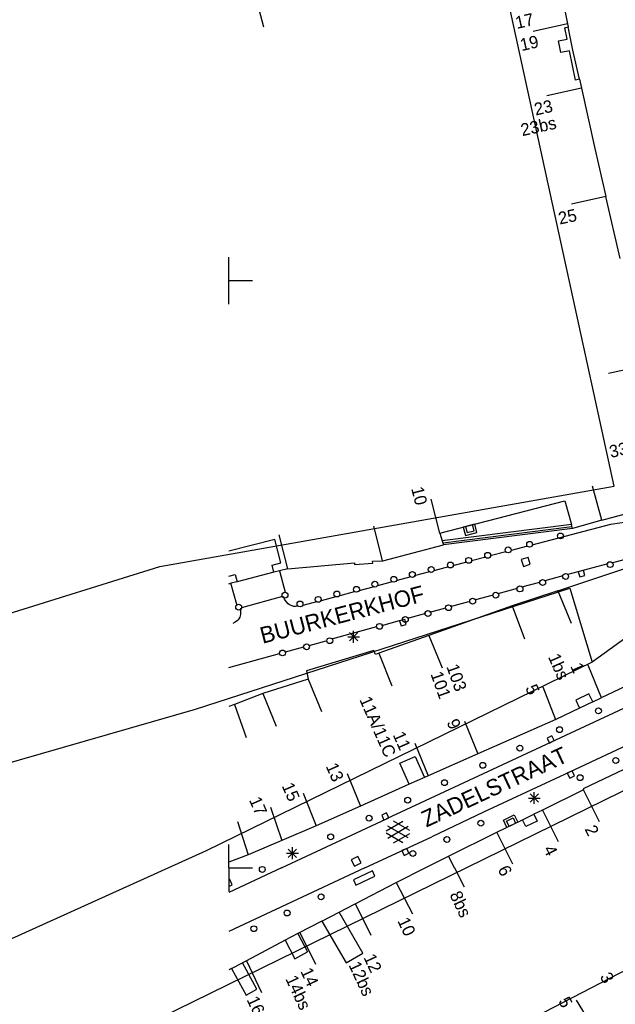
# Model space of a CAD drawing. Header units: millimetres. Extents: x 135944 to 142000, y 454200 to 456692.
# Tile 27 of 185: x 136632 to 136683, y 455788 to 455872. Entities that reach past the tile are written whole.
import ezdxf
from ezdxf.enums import TextEntityAlignment as Align

# ---------------------------------------------------------------- set-up
doc = ezdxf.new("R2010")
doc.units = ezdxf.units.MM
doc.layers.add('TotaalGBKN2013_Bistad', color=251, linetype='Continuous')
doc.layers.add('TotaalGBKN2013X$0$Contouren', color=251, linetype='Continuous')
doc.styles.add('TotaalGBKN2013X$0$GBKN binnenstad 2009$0$Standard', font='txt')

msp = doc.modelspace()

# ---------------------------------------------------------------- linework, layer by layer
at = {"layer": 'TotaalGBKN2013_Bistad'}
for p, q in [((136677.594, 455877.834), (136678.813, 455871.867)), ((136652.191, 455874.502), (136652.948, 455871.599)), ((136678.813, 455871.867), (136675.885, 455871.219)), ((136678.576, 455871.536), (136678.868, 455871.596)), ((136678.776, 455870.556), (136678.576, 455871.536)), ((136678.813, 455871.867), (136678.868, 455871.596)), ((136679.273, 455869.615), (136678.868, 455871.596)), ((136678.041, 455870.406), (136678.776, 455870.556)), ((136678.241, 455869.426), (136678.041, 455870.406)), ((136678.976, 455869.576), (136678.241, 455869.426)), ((136679.487, 455867.078), (136678.976, 455869.576)), ((136679.824, 455867.147), (136679.273, 455869.615)), ((136679.824, 455867.147), (136679.487, 455867.078)), ((136679.824, 455867.147), (136679.996, 455866.377)), ((136679.996, 455866.377), (136677.068, 455865.729)), ((136679.996, 455866.377), (136681.139, 455861.254)), ((136681.139, 455861.254), (136682.077, 455857.168)), ((136682.07, 455857.166), (136679.142, 455856.518)), ((136683.288, 455851.897), (136682.077, 455857.168)), ((136650, 455850), (136650, 455852)), ((136650, 455850), (136652, 455850)), ((136650, 455848), (136650, 455850)), ((136685.227, 455842.744), (136682.302, 455842.08)), ((136681.731, 455829.594), (136680.944, 455832.489)), ((136667.961, 455828.501), (136667.21, 455831.406)), ((136667.961, 455828.501), (136678.574, 455831.249)), ((136678.574, 455831.249), (136679.141, 455829.242)), ((136681.731, 455829.594), (136686.66, 455830.918)), ((136681.731, 455829.594), (136679.238, 455828.9)), ((136682.488, 455829.263), (136688.772, 455830.219)), ((136663.083, 455826.184), (136662.332, 455829.089)), ((136679.141, 455829.242), (136668.149, 455827.845)), ((136679.196, 455829.048), (136668.224, 455827.654)), ((136679.238, 455828.9), (136668.248, 455827.501)), ((136670.144, 455829.067), (136670.28, 455828.544)), ((136670.28, 455828.544), (136670.866, 455828.695)), ((136670.866, 455828.695), (136670.73, 455829.218)), ((136675.796, 455827.498), (136682.488, 455829.263)), ((136679.238, 455828.9), (136679.141, 455829.242)), ((136653.898, 455827.969), (136650, 455826.977)), ((136654.407, 455825.963), (136653.898, 455827.969)), ((136655.025, 455825.458), (136654.274, 455828.363)), ((136667.961, 455828.501), (136668.149, 455827.845)), ((136668.149, 455827.845), (136668.248, 455827.501)), ((136663.103, 455826.133), (136668.248, 455827.501)), ((136673.576, 455826.912), (136672.233, 455826.558)), ((136675.408, 455827.395), (136674.029, 455827.031)), ((136662.223, 455826.107), (136663.103, 455826.133)), ((136662.255, 455825.956), (136662.223, 455826.107)), ((136671.87, 455826.462), (136670.638, 455826.137)), ((136675.466, 455826.438), (136674.873, 455826.255)), ((136674.873, 455826.255), (136675.056, 455825.662)), ((136675.649, 455825.845), (136675.466, 455826.438)), ((136677.992, 455823.602), (136685.464, 455826.07)), ((136682.573, 455825.982), (136685.25, 455826.688)), ((136653.67, 455825.776), (136654.407, 455825.963)), ((136653.825, 455825.164), (136653.67, 455825.776)), ((136654.317, 455825.29), (136653.825, 455825.164)), ((136655.009, 455825.466), (136654.317, 455825.29)), ((136654.317, 455825.29), (136654.797, 455823.462)), ((136655.009, 455825.466), (136660.678, 455825.964)), ((136660.678, 455825.964), (136660.692, 455825.819)), ((136660.692, 455825.819), (136662.255, 455825.956)), ((136668.676, 455825.619), (136667.449, 455825.296)), ((136670.216, 455826.026), (136669.056, 455825.72)), ((136675.056, 455825.662), (136675.649, 455825.845)), ((136682.256, 455825.899), (136678.838, 455824.991)), ((136680.168, 455825.327), (136679.734, 455825.207)), ((136680.288, 455824.893), (136680.168, 455825.327)), ((136650, 455824.841), (136650.54, 455824.978)), ((136650.54, 455824.978), (136650.695, 455824.367)), ((136653.825, 455825.164), (136650.695, 455824.367)), ((136665.494, 455824.777), (136664.31, 455824.463)), ((136667.075, 455825.197), (136665.779, 455824.853)), ((136676.916, 455824.464), (136678.435, 455824.881)), ((136679.734, 455825.207), (136679.854, 455824.773)), ((136679.854, 455824.773), (136680.288, 455824.893)), ((136650, 455824.19), (136650.16, 455824.231)), ((136650.695, 455824.367), (136650.16, 455824.231)), ((136650.664, 455822.411), (136650.16, 455824.231)), ((136662.24, 455823.913), (136661.058, 455823.599)), ((136663.907, 455824.355), (136662.64, 455824.019)), ((136672.915, 455823.366), (136674.56, 455823.817)), ((136677.992, 455823.602), (136674.099, 455822.316)), ((136674.927, 455823.918), (136676.452, 455824.336)), ((136677.992, 455823.602), (136679.118, 455820.822)), ((136654.563, 455823.097), (136651.071, 455822.145)), ((136654.743, 455822.879), (136654.636, 455823.117)), ((136654.861, 455822.691), (136654.743, 455822.879)), ((136659.113, 455823.082), (136657.846, 455822.745)), ((136660.653, 455823.491), (136659.428, 455823.166)), ((136671.018, 455822.846), (136672.406, 455823.227)), ((136651, 455822.126), (136650.992, 455821.577)), ((136655.055, 455822.486), (136654.861, 455822.691)), ((136655.167, 455822.4), (136655.055, 455822.486)), ((136655.291, 455822.331), (136655.167, 455822.4)), ((136655.53, 455822.255), (136655.291, 455822.331)), ((136655.655, 455822.242), (136655.53, 455822.255)), ((136655.891, 455822.27), (136655.655, 455822.242)), ((136657.463, 455822.643), (136656.295, 455822.339)), ((136674.099, 455822.316), (136667.017, 455819.798)), ((136667.106, 455821.773), (136668.449, 455822.141)), ((136668.856, 455822.253), (136670.418, 455822.681)), ((136674.099, 455822.316), (136675.167, 455819.513)), ((136650.718, 455821.068), (136650.529, 455820.927)), ((136650.777, 455821.125), (136650.718, 455821.068)), ((136650.921, 455821.334), (136650.777, 455821.125)), ((136650.992, 455821.577), (136650.921, 455821.334)), ((136663.02, 455820.647), (136664.509, 455821.058)), ((136664.964, 455821.159), (136664.53, 455821.039)), ((136664.53, 455821.039), (136664.65, 455820.605)), ((136665.084, 455820.725), (136664.964, 455821.159)), ((136665.342, 455821.288), (136666.756, 455821.677)), ((136650.529, 455820.927), (136650.321, 455820.815)), ((136662.556, 455820.519), (136658.727, 455819.463)), ((136664.65, 455820.605), (136665.084, 455820.725)), ((136660.113, 455819.675), (136661.113, 455819.675)), ((136660.259, 455819.321), (136660.967, 455820.029)), ((136660.967, 455819.321), (136660.259, 455820.029)), ((136660.613, 455819.175), (136660.613, 455820.175)), ((136667.017, 455819.798), (136662.76, 455818.281)), ((136667.017, 455819.798), (136668.161, 455817.025)), ((136654.824, 455818.386), (136656.372, 455818.813)), ((136656.83, 455818.94), (136658.281, 455819.34)), ((136650, 455817.064), (136654.314, 455818.245)), ((136662.333, 455818.495), (136656.593, 455816.786)), ((136662.478, 455818.18), (136662.333, 455818.495)), ((136662.76, 455818.281), (136662.478, 455818.18)), ((136662.76, 455818.281), (136663.877, 455815.497)), ((136680.554, 455817.276), (136681.681, 455814.495)), ((136656.75, 455816.075), (136652.884, 455814.841)), ((136656.593, 455816.786), (136656.75, 455816.075)), ((136656.75, 455816.075), (136657.891, 455813.301)), ((136686.284, 455816.684), (136681.686, 455814.484)), ((136676.725, 455815.424), (136677.793, 455812.621)), ((136652.884, 455814.841), (136650.475, 455813.922)), ((136652.884, 455814.841), (136654.009, 455812.06)), ((136685.665, 455814.549), (136663.401, 455804.171)), ((136680.641, 455814.816), (136679.521, 455814.28)), ((136680.965, 455814.139), (136680.641, 455814.816)), ((136680.965, 455814.139), (136681.686, 455814.484)), ((136650.475, 455813.922), (136650, 455813.74)), ((136650.475, 455813.922), (136651.463, 455811.089)), ((136679.846, 455813.603), (136677.819, 455812.633)), ((136679.521, 455814.28), (136679.846, 455813.603)), ((136680.965, 455814.139), (136679.846, 455813.603)), ((136670.036, 455812.481), (136671.181, 455809.707)), ((136677.819, 455812.633), (136671.183, 455809.702)), ((136686.942, 455811.902), (136678.975, 455808.144)), ((136677.487, 455811.237), (136677.083, 455811.037)), ((136677.083, 455811.037), (136677.283, 455810.633)), ((136677.687, 455810.833), (136677.487, 455811.237)), ((136689.342, 455811.091), (136680.139, 455806.74)), ((136665.832, 455810.626), (136666.949, 455807.842)), ((136677.283, 455810.633), (136677.687, 455810.833)), ((136664.547, 455808.904), (136665.843, 455809.484)), ((136665.843, 455809.484), (136666.634, 455807.693)), ((136671.183, 455809.702), (136666.953, 455807.834)), ((136665.336, 455807.12), (136664.547, 455808.904)), ((136660.056, 455808.039), (136661.197, 455805.265)), ((136666.634, 455807.693), (136665.336, 455807.12)), ((136666.953, 455807.834), (136666.634, 455807.693)), ((136678.975, 455808.144), (136671.668, 455804.754)), ((136679.204, 455808.254), (136678.8, 455808.054)), ((136678.8, 455808.054), (136679, 455807.65)), ((136679, 455807.65), (136679.404, 455807.85)), ((136679.404, 455807.85), (136679.204, 455808.254)), ((136665.336, 455807.12), (136661.197, 455805.265)), ((136656.314, 455806.364), (136657.439, 455803.582)), ((136675.491, 455805.949), (136676.491, 455805.949)), ((136675.637, 455805.595), (136676.345, 455806.303)), ((136676.345, 455805.595), (136675.637, 455806.303)), ((136675.991, 455805.449), (136675.991, 455806.449)), ((136680.187, 455806.634), (136676.674, 455804.92)), ((136680.139, 455806.74), (136680.187, 455806.634)), ((136680.177, 455806.629), (136681.519, 455803.946)), ((136653.529, 455805.164), (136654.517, 455802.331)), ((136661.197, 455805.265), (136657.429, 455803.578)), ((136663.41, 455804.674), (136663.002, 455804.484)), ((136663.002, 455804.484), (136663.192, 455804.076)), ((136663.6, 455804.266), (136663.41, 455804.674)), ((136671.668, 455804.754), (136667.271, 455802.651)), ((136674.996, 455804.101), (136675.96, 455804.571)), ((136676.674, 455804.92), (136675.96, 455804.571)), ((136675.96, 455804.571), (136676.241, 455803.986)), ((136676.674, 455804.92), (136678.016, 455802.237)), ((136650.73, 455803.962), (136651.652, 455801.106)), ((136654.474, 455800), (136663.401, 455804.171)), ((136657.429, 455803.578), (136654.517, 455802.331)), ((136663.192, 455804.076), (136663.6, 455804.266)), ((136663.394, 455803.157), (136664.796, 455803.966)), ((136663.531, 455802.544), (136665.264, 455803.543)), ((136665.264, 455802.555), (136663.532, 455803.557)), ((136665.394, 455803.174), (136664.008, 455803.975)), ((136672.797, 455803.028), (136674.996, 455804.101)), ((136673.632, 455803.978), (136674.187, 455804.248)), ((136673.844, 455803.541), (136673.632, 455803.978)), ((136674.187, 455804.248), (136674.399, 455803.811)), ((136675.277, 455803.516), (136674.996, 455804.101)), ((136676.241, 455803.986), (136675.277, 455803.516)), ((136661.57, 455800), (136667.271, 455802.651)), ((136664.795, 455802.134), (136663.394, 455802.943)), ((136664.008, 455802.125), (136665.394, 455802.925)), ((136668.686, 455800.986), (136672.797, 455803.028)), ((136672.798, 455803.027), (136674.14, 455800.344)), ((136650, 455800), (136650, 455802)), ((136654.517, 455802.331), (136651.652, 455801.106)), ((136651.652, 455801.106), (136650, 455800.481)), ((136654.911, 455801.252), (136655.911, 455801.252)), ((136655.057, 455800.898), (136655.765, 455801.606)), ((136655.765, 455800.898), (136655.057, 455801.606)), ((136655.411, 455800.752), (136655.411, 455801.752)), ((136660.968, 455800.979), (136660.415, 455800.698)), ((136661.249, 455800.426), (136660.968, 455800.979)), ((136665.135, 455801.664), (136664.727, 455801.474)), ((136664.727, 455801.474), (136664.917, 455801.066)), ((136664.917, 455801.066), (136665.325, 455801.256)), ((136665.325, 455801.256), (136665.135, 455801.664)), ((136666.702, 455800), (136668.686, 455800.986)), ((136668.686, 455800.986), (136669.179, 455800)), ((136660.415, 455800.698), (136660.696, 455800.145)), ((136660.696, 455800.145), (136661.249, 455800.426)), ((136650, 455800), (136652, 455800)), ((136650, 455800), (136652, 455800)), ((136650, 455800), (136650, 455798)), ((136661.57, 455800), (136650, 455794.594)), ((136654.474, 455800), (136650, 455797.91)), ((136662.221, 455799.741), (136660.601, 455798.991)), ((136660.811, 455798.537), (136662.431, 455799.287)), ((136662.431, 455799.287), (136662.221, 455799.741)), ((136664.237, 455798.763), (136666.702, 455800)), ((136669.189, 455800.005), (136670.029, 455798.376)), ((136650.065, 455799.012), (136650, 455798.981)), ((136650, 455798.427), (136650.281, 455798.561)), ((136650.281, 455798.561), (136650.065, 455799.012)), ((136660.601, 455798.991), (136660.811, 455798.537)), ((136660.756, 455796.952), (136664.237, 455798.763)), ((136664.237, 455798.763), (136665.611, 455796.098)), ((136659.376, 455796.235), (136660.756, 455796.952)), ((136660.75, 455796.965), (136662.068, 455794.269)), ((136657.896, 455795.466), (136659.376, 455796.235)), ((136661.411, 455792.751), (136659.376, 455796.235)), ((136657.896, 455795.466), (136655.854, 455794.404)), ((136657.896, 455795.466), (136659.971, 455791.911)), ((136655.854, 455794.404), (136654.774, 455793.833)), ((136655.854, 455794.404), (136656.701, 455792.841)), ((136656.046, 455794.505), (136657.357, 455791.805)), ((136654.774, 455793.833), (136651.493, 455792.1)), ((136654.774, 455793.833), (136655.621, 455792.261)), ((136655.621, 455792.261), (136656.701, 455792.841)), ((136659.971, 455791.911), (136661.411, 455792.751)), ((136650.225, 455791.436), (136651.149, 455791.918)), ((136651.493, 455792.1), (136651.149, 455791.918)), ((136652.381, 455789.661), (136651.149, 455791.918)), ((136651.494, 455792.098), (136652.784, 455789.388)), ((136650.225, 455791.436), (136650, 455791.319)), ((136650.225, 455791.436), (136651.461, 455789.161)), ((136651.461, 455789.161), (136652.381, 455789.661)), ((136681.159, 455786.15), (136679.59, 455788.733))]:
    msp.add_line(p, q, dxfattribs=at)
for centre in [(136675.591, 455827.551), (136678.211, 455828.261), (136673.761, 455827.071), (136670.401, 455826.181), (136672.021, 455826.611), (136682.441, 455825.821), (136665.611, 455824.981), (136667.221, 455825.401), (136668.851, 455825.791), (136662.421, 455824.151), (136664.031, 455824.571), (136676.701, 455824.291), (136678.651, 455824.811), (136659.191, 455823.321), (136660.851, 455823.721), (136674.771, 455823.751), (136654.771, 455823.221), (136656.051, 455822.471), (136657.601, 455822.861), (136670.741, 455822.701), (136672.711, 455823.221), (136650.831, 455822.201), (136666.941, 455821.651), (136668.691, 455822.151), (136665.011, 455821.141), (136662.821, 455820.561), (136658.581, 455819.341), (136654.561, 455818.301), (136656.611, 455818.821), (136681.446, 455813.368), (136678.136, 455811.767), (136674.766, 455810.196), (136682.919, 455809.147), (136671.602, 455808.731), (136679.885, 455807.681), (136668.349, 455807.257), (136665.215, 455805.764), (136661.931, 455804.232), (136671.44, 455803.803), (136658.661, 455802.642), (136668.549, 455802.419), (136665.651, 455801.232), (136652.841, 455799.871), (136657.841, 455797.531), (136654.951, 455796.161), (136652.121, 455794.821)]:
    msp.add_circle(centre, 0.25, dxfattribs=at)
for points in [[(136670.923, 455829.268), (136669.949, 455829.016), (136670.134, 455828.299), (136671.108, 455828.55)], [(136674.578, 455803.898), (136673.663, 455803.452), (136673.363, 455804.068), (136674.278, 455804.514)]]:
    msp.add_3dface(points, dxfattribs=at)
at = {"layer": 'TotaalGBKN2013X$0$Contouren'}
for p, q in [((136682.791, 455832.504), (136673.033, 455877.234)), ((136644.134, 455825.655), (136682.791, 455832.504)), ((136695.071, 455827.826), (136680.909, 455817.515)), ((136616.093, 455816.931), (136644.134, 455825.655)), ((136647.16, 455813.524), (136679.017, 455823.816)), ((136679.017, 455823.816), (136680.909, 455817.515)), ((136680.909, 455817.515), (136648.065, 455801.462)), ((136609.483, 455802.65), (136647.16, 455813.524)), ((136689.083, 455809.266), (136604.193, 455767.643)), ((136648.065, 455801.462), (136599.177, 455779.356)), ((136693.541, 455796.366), (136663.041, 455780.586))]:
    msp.add_line(p, q, dxfattribs=at)

# ---------------------------------------------------------------- texts
at = {"layer": 'TotaalGBKN2013_Bistad', "style": 'TotaalGBKN2013X$0$GBKN binnenstad 2009$0$Standard'}
for s, rotation, p in [('17', 12.4919, (136675.917, 455872.279)), ('19', 12.4895, (136676.323, 455870.391)), ('23', 12.4895, (136677.525, 455864.905)), ('23bs', 12.4919, (136677.834, 455863.469)), ('25', 11.9868, (136679.577, 455855.611)), ('33', 12.7926, (136683.917, 455835.757)), ('10', 284.5093, (136666.403, 455830.922)), ('1bs', 293.81, (136678.536, 455816.102)), ('1', 293.81, (136679.83, 455816.681)), ('5', 293.81, (136676, 455814.831)), ('11A/11C', 293.81, (136663.783, 455809.519)), ('9', 293.81, (136669.308, 455811.896)), ('11', 293.81, (136665.043, 455810.115)), ('13', 293.81, (136659.335, 455807.439)), ('15', 293.81, (136655.592, 455805.764)), ('17', 293.81, (136652.808, 455804.563)), ('3', 298.3123, (136682.375, 455790.31)), ('5', 298.3123, (136678.839, 455788.225))]:
    msp.add_text(s, height=1.054, rotation=rotation, dxfattribs=at).set_placement(p, align=Align.MIDDLE_RIGHT)
for s, rotation, p in [('BUURKERKHOF', 14.71364, (136659.808, 455820.897)), ('ZADELSTRAAT', 24.97803, (136672.886, 455806.263))]:
    msp.add_text(s, height=1.4, rotation=rotation, dxfattribs=at).set_placement(p, align=Align.CENTER)
for s, rotation, p in [('103', 289.5736, (136668.992, 455817.318)), ('101', 289.5736, (136667.64, 455816.684)), ('2', 296.5552, (136680.713, 455803.545)), ('4', 296.5552, (136677.209, 455801.836)), ('6', 296.5552, (136673.32, 455800.117)), ('8bs', 294.9966, (136669.238, 455797.946)), ('10', 294.9966, (136664.793, 455795.72)), ('12', 294.9966, (136661.914, 455792.607)), ('12bs', 294.9966, (136660.637, 455791.963)), ('14', 294.9966, (136656.539, 455791.427)), ('14bs', 294.9966, (136655.263, 455790.783)), ('16', 294.9966, (136651.967, 455789.01))]:
    msp.add_text(s, height=1.054, rotation=rotation, dxfattribs=at).set_placement(p, align=Align.MIDDLE_LEFT)

doc.saveas('drawing.dxf')
